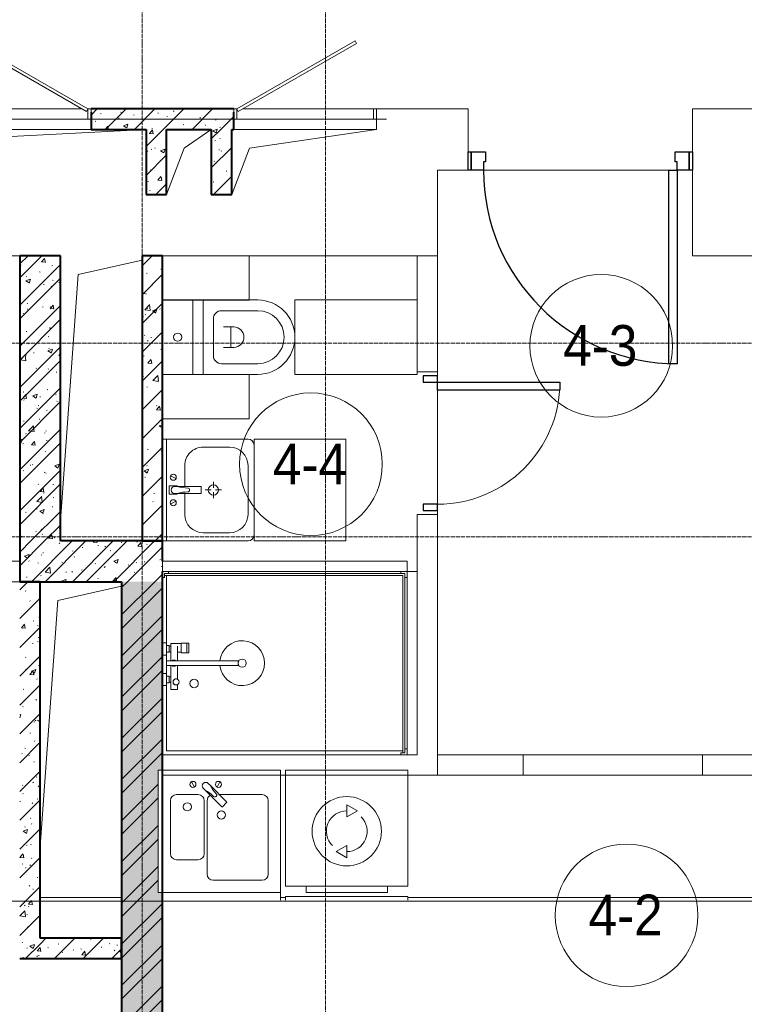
# Model space of a CAD drawing. Header units: millimetres. Extents: x 5617 to 113704, y 7718 to 156189.
# Tile 18 of 48: x 41974 to 45529, y 64406 to 69238. Entities that reach past the tile are written whole.
import ezdxf

# ---------------------------------------------------------------- set-up
doc = ezdxf.new("R2010")
doc.units = ezdxf.units.MM
doc.linetypes.add('ADSK_Линия сетки', pattern=[25, 20, -2.5, 0, -2.5])
doc.linetypes.add('Линия сетки', pattern=[25, 20, -2.5, 0, -2.5])
for name, color, linetype, lineweight in [('Двери', 7, 'Continuous', 18), ('Каркас несущий', 7, 'Continuous', 18), ('Каркас_Импост', 7, 'Continuous', 30), ('Марки помещений', 7, 'Continuous', 20), ('Мебель', 7, 'Continuous', 18), ('Монтажный зазор', 7, 'Continuous', 30), ('Оси', 7, 'Continuous', 9), ('Панель', 7, 'Continuous', 30), ('Перекрытия', 7, 'Continuous', 18), ('Сантехнические приборы', 7, 'Continuous', 18), ('Стены', 7, 'Continuous', 18), ('Стены разрез', 7, 'Continuous', 40), ('Стены штриховка', 7, 'Continuous', 40), ('Форма', 7, 'Continuous', 18), ('Формообразующий элемент-перекрытие', 7, 'Continuous', 18), ('Электрооборудование', 7, 'Continuous', 18)]:
    doc.layers.add(name, color=color, linetype=linetype, lineweight=lineweight)
doc.styles.add('Arial_3', font='arial.ttf', dxfattribs={"width": 0.9, "height": 200})
pattern_1 = [(50, (0, 0), (218.62117, -19.1268), [22.86, -251.46]), (355, (0, 0), (-42.2919, 229.2684), [18.288, -201.168]), (100.451, (18.22, -1.6), (176.3311, 210.13963), [19.428, -213.708]), (46.184, (0, 60.96), (325.29495, -50.4516), [34.29, -377.19]), (96.636, (27.1, 56.76), (284.883, 296.9127), [29.142, -320.562]), (351.184, (0, 60.96), (284.8858, 296.9107), [27.432, -301.752]), (21, (30.48, 45.72), (181.93753, -122.7183), [22.86, -251.46]), (326, (30.48, 45.72), (74.1622, 221.0262), [18.288, -201.168]), (71.451, (45.64, 35.5), (256.10035, 98.30526), [19.428, -213.708]), (37.5, (0, 0), (3.70639, 101.465895), [3.353, -195.377, 3.353, -200.863, -201.93]), (37.5, (0, 0), (3.70639, 101.465895), [-402.946, 3.353, -198.577]), (7.5, (0, 0), (80.18358, 120.21653), [3.353, -113.081, 3.353, -190.805, -76.962]), (7.5, (0, 0), (80.18358, 120.21653), [-310.591, 3.353, -73.609]), (327.5, (-67.97, 0), (162.70865, -6.87497), [3.353, -72.847, 3.353, -234.391, -315.468]), (327.5, (-67.97, 0), (162.70865, -6.87497), [-313.944, 3.353, -312.115]), (317.5, (-98.45, 0), (177.75468, 30.51183), [3.353, -95.707, 3.353, -154.534, -224.028]), (317.5, (-98.45, 0), (177.75468, 30.51183), [-256.946, 3.353, -220.675])]
pattern_2 = [(45, (0, 0), (-70.71068, 70.71068), [])]
pattern_3 = [(45, (0, 0), (-101.02788, 101.02788), []), (45, (67.35, 0), (-101.02788, 101.02788), [])]

# ---------------------------------------------------------------- blocks, each defined once
blk = doc.blocks.new('101_Дверь_Однопольная - _НЧ_Мет_900х2100_Квартира_Пр-3603088-МКСС_K1_L02_4_800_')
at = {"layer": 'Каркас_Импост', "color": 254, "true_color": 0xcccccc}
for p, q in [((-535, 150), (-475, 150)), ((-535, 60), (-535, 150)), ((-475, 150), (-475, 110)), ((475, 150), (535, 150)), ((475, 110), (475, 150)), ((535, 150), (535, 60)), ((-475, 110), (-465, 110)), ((-465, 110), (-465, 60)), ((465, 110), (475, 110)), ((465, 60), (465, 110)), ((-465, 60), (-535, 60)), ((535, 60), (465, 60))]:
    blk.add_line(p, q, dxfattribs=at)
at = {"layer": 'Монтажный зазор', "color": 254, "true_color": 0xcccccc}
for p, q in [((-550, 150), (-535, 150)), ((-550, 60), (-550, 150)), ((-535, 150), (-535, 60)), ((535, 60), (535, 150)), ((535, 150), (550, 150)), ((550, 150), (550, 60)), ((-535, 60), (-550, 60)), ((550, 60), (535, 60))]:
    blk.add_line(p, q, dxfattribs=at)
at = {"layer": 'Панель', "color": 254, "true_color": 0xcccccc}
for p, q in [((-475, 1100), (-435, 1100)), ((-475, 150), (-475, 1100)), ((-435, 1100), (-435, 150)), ((-435, 150), (-475, 150))]:
    blk.add_line(p, q, dxfattribs=at)
blk.add_arc((-475, 150), 950, 0, 90, dxfattribs=at)
blk = doc.blocks.new('MR_Зона обслуживания - MR_Зона обслуживания-V20-МКСС_K1_L02_4_800_')
at = {"layer": 'Мебель', "color": 254, "lineweight": 9, "true_color": 0xcccccc}
for p, q in [((300, 0), (-279.5, 0)), ((300, -38.1), (300, 0))]:
    blk.add_line(p, q, dxfattribs=at)
blk = doc.blocks.new('MR_Зона обслуживания - MR_Зона обслуживания-2560081-МКСС_K1_L02_4_800_')
at = {"layer": 'Мебель', "color": 254, "lineweight": 9, "true_color": 0xcccccc}
for p, q in [((450, 50), (-450, 50)), ((-450, 50), (-450, 0)), ((450, 0), (450, 50)), ((-450, 0), (450, 0))]:
    blk.add_line(p, q, dxfattribs=at)
blk = doc.blocks.new('MR_Зона обслуживания - MR_Зона обслуживания-2560117-МКСС_K1_L02_4_800_')
at = {"layer": 'Мебель', "color": 254, "lineweight": 9, "true_color": 0xcccccc}
for p, q in [((600, 50), (-600, 50)), ((-600, 50), (-600, 0)), ((600, 0), (600, 50)), ((-600, 0), (600, 0))]:
    blk.add_line(p, q, dxfattribs=at)
blk = doc.blocks.new('MR_Зона обслуживания - MR_Зона обслуживания-2560083-МКСС_K1_L02_4_800_')
at = {"layer": 'Мебель', "color": 254, "lineweight": 9, "true_color": 0xcccccc}
for p, q in [((182.5, 600), (-182.5, 600)), ((-182.5, 600), (-182.5, 0)), ((182.5, 0), (182.5, 600)), ((-182.5, 0), (182.5, 0))]:
    blk.add_line(p, q, dxfattribs=at)
blk = doc.blocks.new('MR_Зона обслуживания - MR_Зона обслуживания-2560084-МКСС_K1_L02_4_800_')
at = {"layer": 'Мебель', "color": 254, "lineweight": 9, "true_color": 0xcccccc}
for p, q in [((108.75, 425), (-108.75, 425)), ((-108.75, 425), (-108.75, 0)), ((108.75, 0), (108.75, 425))]:
    blk.add_line(p, q, dxfattribs=at)
blk = doc.blocks.new('MR_Зона обслуживания - MR_Зона обслуживания-2560112-МКСС_K1_L02_4_800_')
at = {"layer": 'Мебель', "color": 254, "lineweight": 9, "true_color": 0xcccccc}
for p, q in [((250, 0), (-250, 0)), ((-250, 0), (-250, -450)), ((250, -450), (250, 0)), ((-250, -450), (250, -450))]:
    blk.add_line(p, q, dxfattribs=at)
blk = doc.blocks.new('A_DOR_Door - Вн_3_Одинарная_700x2100-2780921-МКСС_K1_L02_4_800_')
at = {"layer": 'Двери', "color": 254, "lineweight": 30, "true_color": 0xcccccc}
for p, q in [((-300, 50), (-300, 650)), ((-300, 650), (-260, 650)), ((-300, 50), (-300, 650)), ((-260, 650), (-260, 50)), ((-330, 50), (-330, -20)), ((-300, 50), (-330, 50)), ((-260, 50), (-300, 50)), ((-300, -20), (-300, 50)), ((330, 50), (300, 50)), ((300, 50), (300, -20)), ((330, -20), (330, 50)), ((-330, -20), (-300, -20)), ((300, -20), (330, -20))]:
    blk.add_line(p, q, dxfattribs=at)
at = {"layer": 'Двери', "color": 254, "lineweight": 9, "true_color": 0xe5e5e5}
blk.add_arc((-300, 50), 600, 360, 90, dxfattribs=at)
blk = doc.blocks.new('MR_Зона обслуживания - MR_Зона обслуживания-V21-МКСС_K1_L02_4_800_')
at = {"layer": 'Мебель', "color": 254, "lineweight": 9, "true_color": 0xcccccc}
for p, q in [((-300, 18.1), (-300, 0)), ((-300, 0), (300, 0)), ((300, 0), (300, 18.1))]:
    blk.add_line(p, q, dxfattribs=at)
blk = doc.blocks.new('101_Лючок доступа_Двупольный - ЛД_П_1600х2100-3935848-МКСС_K1_L02_4_800_')
at = {"layer": 'Двери', "color": 254, "true_color": 0xcccccc}
for p, q in [((-105.2, 442.5), (-785, 50)), ((-97.7, 429.5), (-105.2, 442.5)), ((105.2, 442.5), (97.7, 429.5)), ((785, 50), (105.2, 442.5)), ((-777.5, 37), (-97.7, 429.5)), ((97.7, 429.5), (777.5, 37)), ((-785, 50), (-800, 50)), ((-785, 50), (-777.5, 37)), ((0, 50), (-755, 50)), ((755, 50), (0, 50)), ((777.5, 37), (785, 50)), ((800, 50), (785, 50)), ((800, -50), (-800, -50))]:
    blk.add_line(p, q, dxfattribs=at)
at = {"layer": 'Каркас_Импост', "color": 254, "lineweight": 18, "true_color": 0xcccccc}
for p, q in [((-800, 50), (-785, 50)), ((-800, 50), (-800, 0)), ((-785, 50), (-785, 0)), ((800, 50), (785, 50)), ((785, 50), (785, 0)), ((800, 50), (800, 0)), ((-800, 0), (-785, 0)), ((785, 0), (800, 0))]:
    blk.add_line(p, q, dxfattribs=at)
blk = doc.blocks.new('101_Лючок доступа_Однопольный - ЛД_П_700х2100-3929631-МКСС_K1_L02_4_800_')
at = {"layer": 'Двери', "color": 254, "true_color": 0xcccccc}
for p, q in [((245.2, 385), (-335, 50)), ((-327.5, 37), (252.7, 372)), ((252.7, 372), (245.2, 385)), ((-335, 50), (-350, 50)), ((-335, 50), (-327.5, 37)), ((335, 50), (-305, 50)), ((350, -50), (-350, -50))]:
    blk.add_line(p, q, dxfattribs=at)
at = {"layer": 'Каркас_Импост', "color": 254, "lineweight": 18, "true_color": 0xcccccc}
for p, q in [((-350, 50), (-335, 50)), ((-350, 50), (-350, -50)), ((-335, 50), (-335, 0)), ((350, 50), (335, 50)), ((350, 50), (335, 50)), ((335, 50), (335, 35)), ((335, 50), (335, 0)), ((350, 50), (350, -50)), ((350, 35), (350, 50)), ((-350, 0), (-335, 0)), ((335, 0), (350, 0))]:
    blk.add_line(p, q, dxfattribs=at)
blk = doc.blocks.new('ПР - 1600_100_Оп1450-0-3950767-МКСС_K1_L02_4_800_')
at = {"layer": 'Каркас несущий', "color": 254, "true_color": 0xffcccc}
for p in [(-800, 0), (-800, 0), (2200, 0)]:
    blk.add_line(p, (2250, 0), dxfattribs=at)
blk = doc.blocks.new('MR_Мойка - Кухонная мойка-2498983-МКСС_K1_L02_4_800_')
at = {"layer": 'Сантехнические приборы', "color": 253, "true_color": 0xaaaaaa}
for p, q in [((-300, 50), (-300, -550)), ((-300, 50), (-300, -550)), ((300, 50), (-300, 50)), ((300, -550), (300, 50)), ((-136.7, -6.7), (-122.6, -33.3)), ((-79, -39), (-69.8, -48.2)), ((-69.8, -48.2), (11.4, -129.4)), ((-45.7, -24.2), (-55, -14.9)), ((35.5, -105.4), (-45.7, -24.2)), ((2.7, -6.7), (-11.4, -33.3)), ((-104, -70), (-210, -70)), ((210, -70), (0.1, -70)), ((-240, -100), (-240, -360)), ((-74, -360), (-74, -100)), ((-60, -100), (-60, -460)), ((15.7, -129.4), (35.5, -109.6)), ((240, -460), (240, -100)), ((-210, -390), (-104, -390)), ((-30, -490), (210, -490)), ((-300, -550), (300, -550))]:
    blk.add_line(p, q, dxfattribs=at)
for centre, radius, start, end in [((-129.7, -20), 15, 360, 180), ((-129.7, -20), 15, 180, 360), ((-67, -26.9), 17, 45, 225), ((-171.5, -230.2), 208.5, 46.5946, 60.8177), ((136.3, 77.5), 208.5, 209.1823, 223.4054), ((-4.3, -20), 15, 360, 180), ((-4.3, -20), 15, 180, 360), ((-210, -100), 30, 90, 180), ((-104, -100), 30, 360, 90), ((-30, -100), 30, 118.5511, 180), ((-21.7, -72.3), 9.19, 225, 45), ((210, -100), 30, 360, 90), ((-157, -130), 20, 360, 180), ((-157, -130), 20, 180, 360), ((13.5, -127.3), 3, 225, 315), ((13.5, -127.3), 3, 225, 315), ((33.3, -107.5), 3, 315, 45), ((33.3, -107.5), 3, 315, 45), ((10, -170), 20, 360, 180), ((10, -170), 20, 180, 360), ((-210, -360), 30, 180, 270), ((-104, -360), 30, 270, 360), ((-30, -460), 30, 180, 270), ((210, -460), 30, 270, 360)]:
    blk.add_arc(centre, radius, start, end, dxfattribs=at)
blk = doc.blocks.new('MR_Душевой поддон - Санузел с душем_900х1200-2560114-МКСС_K1_L02_4_800_')
at = {"layer": 'Сантехнические приборы', "color": 253, "true_color": 0xaaaaaa}
for p, q in [((-70, 1200), (-100, 1200)), ((-100, 1200), (-100, 1170)), ((-100, 30), (-100, 1170)), ((-100, 1170), (-90, 1170)), ((-90, 1170), (-90, 1190)), ((-90, 1190), (-70, 1190)), ((790, 1190), (-90, 1190)), ((-90, 1190), (-90, 10)), ((-80, 10), (-80, 1180)), ((-80, 1180), (790, 1180)), ((-70, 1200), (770, 1200)), ((-70, 1190), (-70, 1200)), ((800, 1200), (770, 1200)), ((770, 1200), (770, 1190)), ((770, 1190), (790, 1190)), ((780, 1180), (780, 20)), ((790, 1190), (790, 1170)), ((790, 1180), (790, 1190)), ((790, 1170), (800, 1170)), ((800, 1170), (800, 1200)), ((800, 1170), (800, 0)), ((338.7, 20), (338.7, 375.1)), ((361.3, 375.1), (361.3, 20)), ((251.9, 129.1), (298.9, 129.1)), ((251.9, 120), (251.9, 129.1)), ((251.9, 120), (298.9, 120)), ((251.9, 92.5), (251.9, 120)), ((298.9, 120), (251.9, 120)), ((298.9, 129.1), (298.9, 120)), ((298.9, 120), (298.9, 92.5)), ((298.9, 92.5), (251.9, 92.5)), ((253.8, 92.5), (296.6, 92.5)), ((253.8, 42), (253.8, 92.5)), ((266.7, 73.7), (338.7, 73.7)), ((296.6, 92.5), (296.6, 73.7)), ((361.3, 73.7), (428.7, 73.7)), ((455.7, 73.7), (479.1, 73.7)), ((479.1, 73.7), (479.1, 42)), ((-100, 30), (-100, 0)), ((-90, 30), (-100, 30)), ((-90, 10), (-90, 30)), ((-70, 10), (-90, 10)), ((-90, 10), (-80, 10)), ((250.2, 20), (-80, 20)), ((-70, 0), (-70, 10)), ((250.2, 0), (-70, 0)), ((250.2, 20), (310, 20)), ((250.2, 0), (250.2, 20)), ((266.7, 42), (253.8, 42)), ((264, 34), (296, 34)), ((264, 20), (264, 34)), ((296, 20), (264, 20)), ((338.7, 42), (266.7, 42)), ((266.7, 42), (293.6, 42)), ((266.7, 34), (266.7, 42)), ((293.6, 34), (266.7, 34)), ((293.6, 42), (293.6, 34)), ((296, 34), (296, 20)), ((338.7, 20), (310, 20)), ((310, 20), (310, 0)), ((400, 0), (310, 0)), ((361.3, 20), (338.7, 20)), ((479.1, 42), (361.3, 42)), ((400, 20), (361.3, 20)), ((400, 0), (400, 20)), ((400, 20), (459.8, 20)), ((414, 20), (414, 34)), ((414, 34), (446, 34)), ((446, 20), (414, 20)), ((416.4, 34), (416.4, 42)), ((416.4, 42), (443.3, 42)), ((443.3, 34), (416.4, 34)), ((443.3, 42), (443.3, 34)), ((446, 34), (446, 20)), ((780, 20), (459.8, 20)), ((459.8, 20), (459.8, 0)), ((800, 0), (459.8, 0)), ((-100, 0), (-70, 0)), ((310, 0), (250.2, 0)), ((459.8, 0), (400, 0))]:
    blk.add_line(p, q, dxfattribs=at)
for centre, radius, start, end in [((350, 391.5), 110, 275.916, 264.084), ((350, 391.5), 20, 0, 180), ((350, 391.5), 20, 180, 0), ((350, 391.5), 20, 235.4667, 304.5333), ((450, 155.2), 20.9, 360, 180), ((450, 155.2), 20.9, 180, 360), ((350, 56.1), 15.5, 137.0093, 222.9907), ((350, 56.1), 15.5, 317.0093, 42.9907), ((442.2, 67.2), 15, 0, 180), ((442.2, 67.2), 15, 154.0483, 25.9517), ((442.2, 67.2), 15, 180, 0)]:
    blk.add_arc(centre, radius, start, end, dxfattribs=at)
blk = doc.blocks.new('MR_Унитаз напольный - Санузел с ванной-2560082-МКСС_K1_L02_4_800_')
at = {"layer": 'Сантехнические приборы', "color": 253, "true_color": 0xaaaaaa}
for p, q in [((-182.5, 0), (-182.5, 267.5)), ((-130, 267.5), (-130, 90)), ((130, 90), (130, 267.5)), ((182.5, 267.5), (182.5, 0)), ((-50, 150), (-50, 100)), ((50, 100), (50, 150)), ((-50, 135), (50, 135)), ((-90, 50), (90, 50)), ((182.5, 0), (-182.5, 0)), ((-182.5, -50), (-182.5, 0)), ((-182.5, 0), (182.5, 0)), ((182.5, 0), (182.5, -50)), ((-182.5, -50), (182.5, -50)), ((-182.5, -200), (-182.5, -50)), ((182.5, -50), (-182.5, -50)), ((182.5, -50), (182.5, -200)), ((182.5, -200), (-182.5, -200))]:
    blk.add_line(p, q, dxfattribs=at)
for centre, radius, start, end in [((0, 267.5), 182.5, 0, 180), ((0, 267.5), 130, 360, 180), ((0, 150), 50, 360, 180), ((-90, 90), 40, 180, 270), ((90, 90), 40, 270, 360), ((0, -125), 20, 360, 180), ((0, -125), 20, 180, 360)]:
    blk.add_arc(centre, radius, start, end, dxfattribs=at)
blk = doc.blocks.new('MR_Тумба-Умывальник с зеркалом - Тумба-умывальник_500-2560111-МКСС_K1_L02_4_800_')
at = {"layer": 'Сантехнические приборы', "color": 253, "true_color": 0xaaaaaa}
for p, q in [((-250, 0), (-250, -420)), ((250, 0), (-250, 0)), ((250, -420), (250, 0)), ((-250, -20), (250, -20)), ((-69.7, -39.8), (-55.6, -66.3)), ((20, -33.1), (-20, -33.1)), ((-20, -33.1), (-20, -73.1)), ((20, -73.1), (20, -33.1)), ((69.7, -39.8), (55.6, -66.3)), ((-20, -73.1), (-17, -73.1)), ((-17, -60), (-17, -73.1)), ((-17, -73.1), (-17, -187.9)), ((17, -73.1), (17, -60)), ((17, -187.9), (17, -73.1)), ((17, -73.1), (20, -73.1)), ((-17, -110), (-120, -110)), ((120, -110), (17, -110)), ((-14, -190.9), (14, -190.9)), ((-210, -200), (-210, -330)), ((0, -210), (0, -240)), ((210, -330), (210, -200)), ((-10, -250), (-40, -250)), ((0, -290), (0, -260)), ((40, -250), (10, -250)), ((-120, -420), (120, -420)), ((-220, -450), (220, -450))]:
    blk.add_line(p, q, dxfattribs=at)
for centre, radius, start, end in [((-62.7, -53.1), 15, 360, 180), ((0, -60), 17, 360, 180), ((62.7, -53.1), 15, 360, 180), ((-62.7, -53.1), 15, 180, 360), ((-217.6, -129.9), 208.5, 1.5946, 15.8177), ((217.6, -129.9), 208.5, 164.1823, 178.4054), ((62.7, -53.1), 15, 180, 360), ((-120, -200), 90, 90, 180), ((0, -124.1), 9.19, 180, 360), ((120, -200), 90, 360, 90), ((-14, -187.9), 3, 180, 270), ((-14, -187.9), 3, 195, 255), ((14, -187.9), 3, 270, 0), ((14, -187.9), 3, 285, 345), ((0, -250), 25, 0, 180), ((0, -250), 25, 180, 0), ((-120, -330), 90, 180, 270), ((120, -330), 90, 270, 360), ((-220, -420), 30, 180, 270), ((220, -420), 30, 270, 360)]:
    blk.add_arc(centre, radius, start, end, dxfattribs=at)
blk = doc.blocks.new('MR_Стиральная машина - Стиральная машина_600-2560097-МКСС_K1_L02_4_800_')
at = {"layer": 'Электрооборудование', "color": 253, "true_color": 0xaaaaaa}
for p, q in [((-200, 600), (200, 600)), ((-200, 570), (-200, 600)), ((200, 600), (200, 570)), ((-300, 570), (300, 570)), ((-300, 0), (-300, 570)), ((300, 570), (300, 0)), ((0, 430), (52, 400)), ((0, 370), (0, 430)), ((52, 400), (0, 370)), ((-52, 200), (0, 230)), ((0, 170), (-52, 200)), ((0, 230), (0, 170)), ((300, 0), (-300, 0))]:
    blk.add_line(p, q, dxfattribs=at)
for radius, start, end in [(170, 0, 180), (100, 90, 225), (100, 270, 45), (170, 180, 0)]:
    blk.add_arc((0, 300), radius, start, end, dxfattribs=at)
blk = doc.blocks.new('135_SLK_K1_AR_rvt-1-МКСС_K1_L02_4_800_')
at = {"layer": 'Стены разрез', "lineweight": 9, "true_color": 0xcccccc}
h = blk.add_hatch(dxfattribs=at)
h.set_pattern_fill('FP_1', color=254, style=0, pattern_type=2)
h.set_pattern_definition(pattern_1)
h.paths.add_polyline_path([(25270, 68700), (25600, 68700), (25600, 68800), (24900, 68800), (24900, 68700), (25170, 68700)])
h = blk.add_hatch(dxfattribs=at)
h.set_pattern_fill('FP_2', color=254, style=0, pattern_type=2)
h.set_pattern_definition(pattern_2)
h.paths.add_polyline_path([(25270, 68700), (25600, 68700), (25600, 68800), (24900, 68800), (24900, 68700), (25170, 68700)])
h = blk.add_hatch(dxfattribs=at)
h.set_pattern_fill('FP_1', color=254, style=0, pattern_type=2)
h.set_pattern_definition(pattern_1)
h.paths.add_polyline_path([(25270, 68380), (25270, 68700), (25170, 68700), (25170, 68380)])
h = blk.add_hatch(dxfattribs=at)
h.set_pattern_fill('FP_2', color=254, style=0, pattern_type=2)
h.set_pattern_definition(pattern_2)
h.paths.add_polyline_path([(25270, 68380), (25270, 68700), (25170, 68700), (25170, 68380)])
h = blk.add_hatch(dxfattribs=at)
h.set_pattern_fill('FP_1', color=254, style=0, pattern_type=2)
h.set_pattern_definition(pattern_1)
h.paths.add_polyline_path([(25590, 68380), (25590, 68700), (25490, 68700), (25490, 68380)])
h = blk.add_hatch(dxfattribs=at)
h.set_pattern_fill('FP_2', color=254, style=0, pattern_type=2)
h.set_pattern_definition(pattern_2)
h.paths.add_polyline_path([(25590, 68380), (25590, 68700), (25490, 68700), (25490, 68380)])
h = blk.add_hatch(dxfattribs=at)
h.set_pattern_fill('FP_1', color=254, style=0, pattern_type=2)
h.set_pattern_definition(pattern_1)
h.paths.add_polyline_path([(24750, 66680), (24750, 68080), (24550, 68080), (24550, 66680)])
h = blk.add_hatch(dxfattribs=at)
h.set_pattern_fill('FP_3', color=254, style=0, pattern_type=2)
h.set_pattern_definition(pattern_3)
h.paths.add_polyline_path([(24750, 66680), (24750, 68080), (24550, 68080), (24550, 66680)])
h = blk.add_hatch(dxfattribs=at)
h.set_pattern_fill('FP_1', color=254, style=0, pattern_type=2)
h.set_pattern_definition(pattern_1)
h.paths.add_polyline_path([(25250, 66680), (25250, 68080), (25150, 68079.2), (25150, 66680)])
h = blk.add_hatch(dxfattribs=at)
h.set_pattern_fill('FP_2', color=254, style=0, pattern_type=2)
h.set_pattern_definition(pattern_2)
h.paths.add_polyline_path([(25250, 66680), (25250, 68080), (25150, 68079.2), (25150, 66680)])
h = blk.add_hatch(dxfattribs=at)
h.set_pattern_fill('FP_1', color=254, style=0, pattern_type=2)
h.set_pattern_definition(pattern_1)
h.paths.add_polyline_path([(24650, 66480), (25250, 66480), (25250, 66680), (24550, 66680), (24550, 66480)])
h = blk.add_hatch(dxfattribs=at)
h.set_pattern_fill('FP_3', color=254, style=0, pattern_type=2)
h.set_pattern_definition(pattern_3)
h.paths.add_polyline_path([(24650, 66480), (25250, 66480), (25250, 66680), (24550, 66680), (24550, 66480)])
h = blk.add_hatch(dxfattribs=at)
h.set_pattern_fill('FP_1', color=254, style=0, pattern_type=2)
h.set_pattern_definition(pattern_1)
h.paths.add_polyline_path([(24650, 64630), (24650, 66480), (24550, 66480), (24550, 64630)])
h = blk.add_hatch(dxfattribs=at)
h.set_pattern_fill('FP_2', color=254, style=0, pattern_type=2)
h.set_pattern_definition(pattern_2)
h.paths.add_polyline_path([(24650, 64630), (24650, 66480), (24550, 66480), (24550, 64630)])
h = blk.add_hatch(dxfattribs=at)
h.set_pattern_fill('FP_1', color=254, style=0, pattern_type=2)
h.set_pattern_definition(pattern_1)
h.paths.add_polyline_path([(25050, 60600), (25250, 60600), (25250, 64955), (25229.5, 64955), (25229.5, 65555), (25250, 65555), (25250, 66480), (25050, 66480), (25050, 61112.8)])
h = blk.add_hatch(dxfattribs=at)
h.set_pattern_fill('FP_3', color=254, style=0, pattern_type=2)
h.set_pattern_definition(pattern_3)
h.paths.add_polyline_path([(25050, 60600), (25250, 60600), (25250, 64955), (25229.5, 64955), (25229.5, 65555), (25250, 65555), (25250, 66480), (25050, 66480), (25050, 61112.8)])
h = blk.add_hatch(dxfattribs=at)
h.set_pattern_fill('FP_1', color=254, style=0, pattern_type=2)
h.set_pattern_definition(pattern_1)
h.paths.add_polyline_path([(25050, 64630), (25050, 64730), (24650, 64730), (24650, 64630), (24919.6, 64630)])
h = blk.add_hatch(dxfattribs=at)
h.set_pattern_fill('FP_2', color=254, style=0, pattern_type=2)
h.set_pattern_definition(pattern_2)
h.paths.add_polyline_path([(25050, 64630), (25050, 64730), (24650, 64730), (24650, 64630), (24919.6, 64630)])
at = {"color": 254, "lineweight": 18, "true_color": 0xcccccc}
for p, q in [((23387.1, 68607.8), (25170, 68700)), ((25357.1, 68607.8), (25490, 68700)), ((25677.1, 68607.8), (26300, 68700)), ((25270, 68380), (25357.1, 68607.8)), ((25590, 68380), (25677.1, 68607.8)), ((24837.1, 67987.8), (25150, 68057.7)), ((24750, 66780), (24837.1, 67987.8)), ((24737.1, 66387.8), (25050, 66457.7)), ((24650, 65180), (24737.1, 66387.8))]:
    blk.add_line(p, q, dxfattribs=at)
at = {"layer": 'Перекрытия', "color": 254, "true_color": 0xcccccc}
for p, q in [((26300, 68800), (26750, 68800)), ((26750, 68800), (26750, 68590)), ((27850, 68590), (27850, 68800)), ((27850, 68800), (28150, 68800)), ((26750, 68500), (26600, 68500)), ((26600, 68500), (26600, 68080)), ((26825, 68500), (27735, 68500)), ((27735, 68500), (26825, 68500)), ((27850, 68080), (27850, 68500)), ((24550, 68080), (23000, 68080)), ((26500, 68080), (25675, 68080)), ((28500, 68080), (27850, 68080)), ((26600, 67490), (26600, 67510)), ((26600, 67510), (26600, 67490)), ((26600, 66860), (26600, 67420)), ((26600, 67420), (26600, 66860)), ((26600, 66810), (26600, 66830)), ((26600, 66830), (26600, 66810))]:
    blk.add_line(p, q, dxfattribs=at)
at = {"layer": 'Стены', "color": 254, "true_color": 0xcccccc}
for p, q in [((26300, 68785), (26300, 68700)), ((24900, 68700), (23300, 68700)), ((26300, 68700), (25600, 68700)), ((26500, 67862.5), (26500, 68080)), ((26600, 68080), (26500, 68080)), ((26600, 68080), (26600, 67510)), ((26500, 67510), (26600, 67510)), ((26500, 66530), (26500, 66810)), ((26600, 66810), (26500, 66810)), ((26600, 66810), (26600, 65530)), ((22750, 66580), (24550, 66580)), ((24550, 66480), (23650, 66480)), ((25250, 65630), (26450, 65630)), ((26600, 65630), (27020, 65630)), ((26600, 65530), (26600, 65630)), ((27020, 65630), (27900, 65630)), ((27020, 65530), (27020, 65630)), ((27900, 65630), (28500, 65630)), ((27900, 65630), (27900, 65530)), ((26500, 65530), (25250, 65530)), ((26500, 65530), (26600, 65530)), ((27020, 65530), (26600, 65530)), ((27900, 65530), (27020, 65530)), ((28500, 65530), (27900, 65530))]:
    blk.add_line(p, q, dxfattribs=at)
at = {"layer": 'Стены разрез', "color": 254, "true_color": 0xcccccc}
for p, q in [((25600, 68800), (24900, 68800)), ((24900, 68785), (24900, 68700)), ((25600, 68700), (25600, 68785)), ((24900, 68700), (25170, 68700)), ((25170, 68700), (25170, 68380)), ((25270, 68700), (25490, 68700)), ((25270, 68380), (25270, 68700)), ((25490, 68700), (25490, 68380)), ((25590, 68700), (25600, 68700)), ((25590, 68380), (25590, 68700)), ((25170, 68380), (25270, 68380)), ((25490, 68380), (25590, 68380)), ((24550, 68080), (24550, 66680)), ((24750, 68080), (24550, 68080)), ((24750, 66680), (24750, 68080)), ((25250, 68080), (25150, 68080)), ((25150, 68080), (25150, 66680)), ((25250, 66680), (25250, 68080)), ((24550, 66680), (24550, 66480)), ((25250, 66680), (24750, 66680)), ((25150, 66680), (25250, 66680)), ((25250, 66580), (25250, 66680)), ((25250, 66480), (25250, 66530)), ((24650, 64730), (24650, 66480)), ((24650, 66480), (25050, 66480)), ((25050, 66480), (25050, 64730)), ((25250, 60600), (25250, 66480)), ((25050, 64730), (24650, 64730)), ((24550, 64630), (24650, 64630)), ((24650, 64630), (25050, 64630)), ((25050, 64630), (25050, 60600))]:
    blk.add_line(p, q, dxfattribs=at)
at = {"layer": 'Стены штриховка', "color": 254, "true_color": 0xcccccc}
for p, q in [((24650, 66480), (24550, 66480)), ((24550, 66480), (24650, 66480)), ((25050, 64630), (25050, 64730)), ((25050, 64730), (25050, 64630))]:
    blk.add_line(p, q, dxfattribs=at)
at = {"layer": 'Двери', "color": 254, "lineweight": 18, "true_color": 0xcccccc}
for name, p in [('101_Лючок доступа_Двупольный - ЛД_П_1600х2100-3935848-МКСС_K1_L02_4_800_', (24100, 68750)), ('101_Лючок доступа_Однопольный - ЛД_П_700х2100-3929631-МКСС_K1_L02_4_800_', (25950, 68750))]:
    blk.add_blockref(name, p, dxfattribs=at)
for name, p, rotation in [('101_Дверь_Однопольная - _НЧ_Мет_900х2100_Квартира_Пр-3603088-МКСС_K1_L02_4_800_', (27300, 68650), 180), ('A_DOR_Door - Вн_3_Одинарная_700x2100-2780921-МКСС_K1_L02_4_800_', (26550, 67160), 269.9999999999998)]:
    blk.add_blockref(name, p, dxfattribs=dict(at, rotation=rotation))
at = {"layer": 'Каркас несущий', "color": 254, "lineweight": 18, "true_color": 0xcccccc}
blk.add_blockref('ПР - 1600_100_Оп1450-0-3950767-МКСС_K1_L02_4_800_', (24100, 68750), dxfattribs=at)
at = {"layer": 'Мебель', "color": 254, "lineweight": 18, "true_color": 0xcccccc}
for name, p, rotation in [('MR_Зона обслуживания - MR_Зона обслуживания-2560084-МКСС_K1_L02_4_800_', (25250, 67971.2), 270), ('MR_Зона обслуживания - MR_Зона обслуживания-2560083-МКСС_K1_L02_4_800_', (25900, 67680), 270), ('MR_Зона обслуживания - MR_Зона обслуживания-2560084-МКСС_K1_L02_4_800_', (25250, 67388.7), 270), ('MR_Зона обслуживания - MR_Зона обслуживания-2560112-МКСС_K1_L02_4_800_', (25700, 66930), 89.99999999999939), ('MR_Зона обслуживания - MR_Зона обслуживания-2560081-МКСС_K1_L02_4_800_', (26450, 66080), 269.9999999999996), ('MR_Зона обслуживания - MR_Зона обслуживания-V21-МКСС_K1_L02_4_800_', (26154.5, 64935), 180)]:
    blk.add_blockref(name, p, dxfattribs=dict(at, rotation=rotation))
for name, p in [('MR_Зона обслуживания - MR_Зона обслуживания-2560117-МКСС_K1_L02_4_800_', (25850, 66530)), ('MR_Зона обслуживания - MR_Зона обслуживания-V20-МКСС_K1_L02_4_800_', (25529.5, 64955))]:
    blk.add_blockref(name, p, dxfattribs=at)
at = {"layer": 'Сантехнические приборы', "color": 253, "lineweight": 18, "true_color": 0xaaaaaa}
for name, p, rotation in [('MR_Унитаз напольный - Санузел с ванной-2560082-МКСС_K1_L02_4_800_', (25450, 67680), 270), ('MR_Тумба-Умывальник с зеркалом - Тумба-умывальник_500-2560111-МКСС_K1_L02_4_800_', (25250, 66930), 89.99999999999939), ('MR_Душевой поддон - Санузел с душем_900х1200-2560114-МКСС_K1_L02_4_800_', (25250, 66430), 269.9999999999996)]:
    blk.add_blockref(name, p, dxfattribs=dict(at, rotation=rotation))
blk.add_blockref('MR_Мойка - Кухонная мойка-2498983-МКСС_K1_L02_4_800_', (25529.5, 65505), dxfattribs=at)
at = {"layer": 'Электрооборудование', "color": 253, "lineweight": 18, "true_color": 0xaaaaaa, "rotation": 180}
blk.add_blockref('MR_Стиральная машина - Стиральная машина_600-2560097-МКСС_K1_L02_4_800_', (26154.5, 65555), dxfattribs=at)
blk = doc.blocks.new('135_SLK_K1_AR_FCD_rvt-1-МКСС_K1_L02_4_800_')
at = {"layer": 'Форма', "color": 254, "lineweight": 9, "true_color": 0xcccccc}
blk.add_line((38700, 64912.5), (23450, 64912.5), dxfattribs=at)
at = {"layer": 'Форма', "color": 254, "lineweight": 5, "true_color": 0xcccccc}
for p, q in [((25050, 64930), (24650, 64930)), ((25854.5, 64930), (25829.5, 64930)), ((28500, 64930), (26454.5, 64930))]:
    blk.add_line(p, q, dxfattribs=at)
at = {"layer": 'Формообразующий элемент-перекрытие', "color": 254, "lineweight": 5, "true_color": 0xcccccc}
for p, q in [((24650, 64930), (25050, 64930)), ((25829.5, 64930), (25854.5, 64930)), ((26454.5, 64930), (28500, 64930))]:
    blk.add_line(p, q, dxfattribs=at)
blk = doc.blocks.new('050_Марка_Помещение - Номер-620969-МКСС_K1_L02_4_800_')
at = {"layer": 'Марки помещений'}
blk.add_circle((0, 0), 3.5, dxfattribs=at)

msp = doc.modelspace()

# ---------------------------------------------------------------- linework, layer by layer
at = {"layer": 'Оси', "linetype": 'Линия сетки'}
for p, q in [((42574.1, 54163.6), (42574.1, 82700)), ((43474.1, 54163.6), (43474.1, 82700))]:
    msp.add_line(p, q, dxfattribs=at)
at = {"layer": 'Оси', "linetype": 'ADSK_Линия сетки'}
for p, q in [((80704.2, 67650), (26311.9, 67650)), ((80704.2, 66700), (26311.9, 66700))]:
    msp.add_line(p, q, dxfattribs=at)

# ---------------------------------------------------------------- block references
at = {"lineweight": 5}
for name in ['135_SLK_K1_AR_FCD_rvt-1-МКСС_K1_L02_4_800_', '135_SLK_K1_AR_rvt-1-МКСС_K1_L02_4_800_']:
    msp.add_blockref(name, (17424.1, 0), dxfattribs=at)
at = {"layer": 'Марки помещений', "xscale": 99.99999999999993, "yscale": 99.99999999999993, "zscale": 99.99999999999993}
for p in [(44827.2, 67637.8), (43402.9, 67056.3), (44951.3, 64842.3)]:
    msp.add_blockref('050_Марка_Помещение - Номер-620969-МКСС_K1_L02_4_800_', p, dxfattribs=at)

# ---------------------------------------------------------------- texts
at = {"layer": 'Марки помещений', "lineweight": 9, "char_height": 200, "width": 447.342, "attachment_point": 1, "style": 'Arial_3'}
for s, insert in [('4-3', (44640.7, 67739.5)), ('4-4', (43216.3, 67158)), ('4-2', (44764.7, 64944))]:
    msp.add_mtext(s, dxfattribs=dict(at, insert=insert))

doc.saveas('drawing.dxf')
